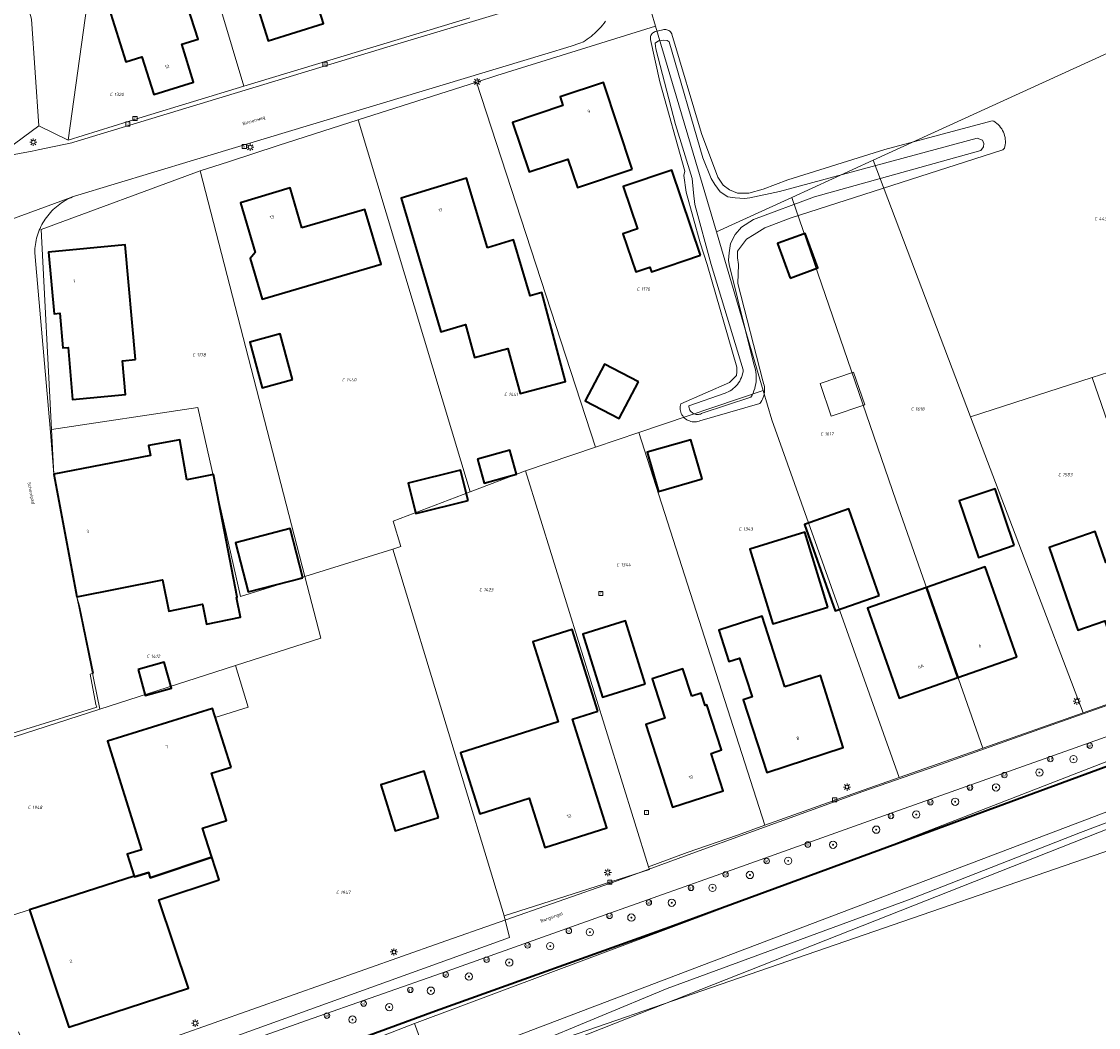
# Model space of a CAD drawing. Header units: metres. Extents: x 250001 to 257773, y 598992 to 609118.
# Tile 139 of 256: x 253015 to 253132, y 600416 to 600527. Entities that reach past the tile are written whole.
import ezdxf
from ezdxf.enums import TextEntityAlignment as Align
from ezdxf.lldxf.tags import DXFTag

# ---------------------------------------------------------------- set-up
doc = ezdxf.new("R2010")
doc.units = ezdxf.units.M
for name, color, linetype, lineweight in [('B-WE-GK-BESCHOEIING-G', 252, 'GK-BESCHOEIING', 35), ('B-WE-GR-BOOM-S', 252, 'Continuous', 25), ('B-WE-GR-FRUITTEELT-GV', 252, 'Continuous', 13), ('B-WE-GR-GROENVOORZIENING-GV', 252, 'Continuous', 18), ('B-WE-KG-GRENS_PERCEEL-G', 150, 'KG-PERCEEL', 18), ('B-WE-KG-GRENS_PERCEEL-S', 150, 'Continuous', 25), ('B-WE-KL-ET_LS_OV_LICHTMAST-S', 252, 'Continuous', 25), ('B-WE-OG-BEBOUWING-GV', 1, 'Continuous', 35), ('B-WE-OG-BEBOUWING-T18', 7, 'Continuous', 18), ('B-WE-OG-BEBOUWING_OVERBOUWING-GV', 1, 'Continuous', 18), ('B-WE-OG-TERREIN_ERF-GV', 7, 'Continuous', 18), ('B-WE-OG-TOPOGRAFIE-T18', 2, 'Continuous', 18), ('B-WE-OG-WATER-GV', 252, 'Continuous', 18), ('B-WE-OG-WATER_SLOOT-GV', 252, 'Continuous', 18), ('B-WE-RI-GWA_KOLK-S', 252, 'Continuous', 25), ('B-WE-RI-GWA_RIOOLPUT-S', 252, 'Continuous', 25), ('B-WE-VH-VERHARDING_GESLOTEN-GV', 252, 'Continuous', 18), ('B-WE-VH-VERHARDING_OPEN-GV', 252, 'Continuous', 18), ('B-WE-VW-AFSLUITPAAL-S', 252, 'Continuous', 25), ('X-XX-AL-REFERENTIE-G', 7, 'Continuous', 18)]:
    doc.layers.add(name, color=color, linetype=linetype, lineweight=lineweight)
doc.styles.add('NLCS-ISO', font='NLCS-ISO.ttf')
doc.styles.add('NLCS-ISO-ANNOTATIEF-T18', font='NLCS-ISO.ttf', dxfattribs={"height": 1.8})
doc.styles.get("Standard").update_dxf_attribs({"font": 'NLCS-ISO.ttf'})
doc.linetypes.add('GK-BESCHOEIING', pattern='A,30,-5,[1,NLCS.SHX,S=1,R=0,X=0,Y=0],-5', length=40)
tags = doc.linetypes.add('KG-PERCEEL', pattern='A,5.5,-2,["P",Standard,S=1.8,R=0,X=-0.5,Y=-0.9],-2,5.5,-2,[5,NLCS.SHX,S=0.75,R=0,X=0,Y=0],-2', length=19).pattern_tags.tags
tags[6] = DXFTag(74, 10)

# ---------------------------------------------------------------- blocks, each defined once
blk = doc.blocks.new('SKG-PERCEELNUMMER-SO')
at = {"style": 'NLCS-ISO', "oblique": 10, "flags": 1}
blk.add_attdef('GEMEENTECODE', text='', height=1.8, dxfattribs=at).set_placement((0, 2.55), align=Align.MIDDLE_CENTER)
at = {"style": 'NLCS-ISO', "oblique": 10}
blk.add_attdef('SECTIE', text='', height=1.8, dxfattribs=at).set_placement((-0.5, 0), align=Align.MIDDLE_RIGHT)
blk.add_attdef('PERCEELNUMMER', text='', height=1.8, dxfattribs=at).set_placement((0.5, 0), align=Align.MIDDLE_LEFT)
blk = doc.blocks.new('BS2021-132-Xref-KAD-20210617')
at = {"layer": 'B-WE-KG-GRENS_PERCEEL-G', "flags": 128}
for points in [[(253016.488, 600515.193), (253015.67, 600526.894), (253012.439, 600538.694)], [(253038.928, 600519.525), (253033.91, 600536.302)], [(253022.83, 600532.444), (253021.751, 600528.554), (253019.681, 600513.622)], [(253083.99, 600526.119), (253083.519, 600527.714), (253081.976, 600532.4)], [(253063.648, 600527.039), (253038.928, 600519.525)], [(253064.403, 600519.993), (253066.622, 600520.703), (253083.99, 600526.119)], [(253090.65, 600503.591), (253083.99, 600526.119)], [(253107.802, 600511.424), (253136.413, 600524.491)], [(253051.423, 600515.842), (253064.403, 600519.993)], [(253064.403, 600519.993), (253077.428, 600480.015)], [(253038.928, 600519.525), (253027.898, 600516.172), (253019.681, 600513.622)], [(253012.97, 600512.607), (253016.488, 600515.193)], [(253019.681, 600513.622), (253016.488, 600515.193)], [(253034.129, 600510.262), (253037.225, 600511.241), (253042.661, 600513.04), (253051.423, 600515.842)], [(253051.423, 600515.842), (253063.695, 600475.108)], [(253098.92, 600507.368), (253107.802, 600511.424)], [(253118.483, 600483.326), (253107.802, 600511.424)], [(253034.129, 600510.262), (253016.717, 600503.861), (253017.873, 600481.936)], [(253034.129, 600510.262), (253045.595, 600465.844)], [(253090.65, 600503.591), (253098.92, 600507.368)], [(253119.808, 600447.062), (253110.336, 600474.083), (253098.92, 600507.368)], [(253095.784, 600486.223), (253090.65, 600503.591)], [(253147.284, 600492.623), (253131.798, 600487.624)], [(253131.798, 600487.624), (253118.483, 600483.326)], [(253131.798, 600487.624), (253142.979, 600455.227)], [(253095.784, 600486.223), (253082.145, 600481.61)], [(253096.734, 600483.011), (253095.784, 600486.223)], [(253017.873, 600481.936), (253033.874, 600484.357), (253038.561, 600463.647), (253045.595, 600465.844)], [(253130.796, 600450.934), (253118.483, 600483.326)], [(253110.674, 600443.843), (253096.734, 600483.011)], [(253017.873, 600481.936), (253018.13, 600477.06), (253020.62, 600463.61)], [(253082.145, 600481.61), (253077.428, 600480.015)], [(253082.145, 600481.61), (253095.963, 600438.61)], [(253077.428, 600480.015), (253069.756, 600477.421)], [(253069.756, 600477.421), (253063.695, 600475.108)], [(253083.231, 600434.045), (253069.756, 600477.421)], [(253063.695, 600475.108), (253055.279, 600471.896)], [(253056.099, 600469.124), (253055.279, 600471.896)], [(253055.22, 600468.849), (253056.099, 600469.124)], [(253045.595, 600465.844), (253055.22, 600468.849)], [(253055.22, 600468.849), (253067.4, 600428.691)], [(253045.595, 600465.844), (253047.334, 600459.107), (253038.006, 600456.102)], [(253020.62, 600463.61), (253023.144, 600451.314)], [(253057.585, 600416.892), (253109.887, 600436.468), (253163.581, 600457.321)], [(253010.165, 600427.671), (253026.93, 600433.05), (253026.961, 600432.955), (253028.503, 600433.45), (253028.659, 600432.868), (253035.394, 600435.116), (253034.38, 600438.29), (253037.02, 600439.15), (253035.38, 600444.3), (253037.53, 600444.98), (253035.784, 600450.424), (253039.402, 600451.528), (253038.006, 600456.102)], [(253038.006, 600456.102), (253023.144, 600451.314)], [(253130.796, 600450.934), (253142.979, 600455.227)], [(253023.144, 600451.314), (253007.88, 600446.397), (253007.128, 600445.63), (253006.683, 600444.829), (253006.441, 600443.848), (253006.444, 600442.355)], [(253119.808, 600447.062), (253130.796, 600450.934)], [(253110.674, 600443.843), (253119.808, 600447.062)], [(253095.963, 600438.61), (253106.094, 600442.23), (253110.674, 600443.843)], [(253060.382, 600409.351), (253137.964, 600439.979), (253141.324, 600441.332)], [(253087.457, 600435.615), (253092.953, 600437.535), (253095.963, 600438.61)], [(253087.457, 600435.615), (253083.231, 600434.045)], [(253067.4, 600428.691), (253083.32, 600433.758), (253083.231, 600434.045)], [(253014.249, 600415.988), (253015.596, 600412.579), (253021.521, 600414.544), (253022.987, 600410.099), (253068.007, 600426.338), (253067.4, 600428.691)], [(253015.021, 600376.222), (253007.955, 600397.689), (253057.585, 600416.892)], [(253057.585, 600416.892), (253060.382, 600409.351)]]:
    blk.add_lwpolyline(points, dxfattribs=at)
at = {"layer": 'B-WE-KG-GRENS_PERCEEL-S', "xscale": 0.2, "yscale": 0.2, "zscale": 0.2}
for p, values in [((253024.642, 600518.636), {'PERCEELNUMMER': '1320', 'SECTIE': 'C'}), ((253132.422, 600505.025), {'PERCEELNUMMER': '443', 'SECTIE': 'C'}), ((253082.335, 600497.338), {'PERCEELNUMMER': '1176', 'SECTIE': 'C'}), ((253033.678, 600490.116), {'PERCEELNUMMER': '1178', 'SECTIE': 'C'}), ((253050.061, 600487.385), {'PERCEELNUMMER': '1440', 'SECTIE': 'C'}), ((253067.809, 600485.792), {'PERCEELNUMMER': '1441', 'SECTIE': 'C'}), ((253112.338, 600484.196), {'PERCEELNUMMER': '1618', 'SECTIE': 'C'}), ((253102.42, 600481.469), {'PERCEELNUMMER': '1617', 'SECTIE': 'C'}), ((253128.455, 600477.006), {'PERCEELNUMMER': '1583', 'SECTIE': 'C'}), ((253093.493, 600471.055), {'PERCEELNUMMER': '1343', 'SECTIE': 'C'}), ((253080.095, 600467.134), {'PERCEELNUMMER': '1344', 'SECTIE': 'C'}), ((253065.078, 600464.404), {'PERCEELNUMMER': '1423', 'SECTIE': 'C'}), ((253028.672, 600457.123), {'PERCEELNUMMER': '1412', 'SECTIE': 'C'}), ((253015.658, 600440.571), {'PERCEELNUMMER': '1948', 'SECTIE': 'C'}), ((253049.41, 600431.26), {'PERCEELNUMMER': '1947', 'SECTIE': 'C'})]:
    blk.add_blockref('SKG-PERCEELNUMMER-SO', p, dxfattribs=at).add_auto_attribs(values)
blk = doc.blocks.new('SKL-ET_OV_LICHTMAST-SO')
at = {"color": 0, "linetype": 'ByBlock', "lineweight": 18}
for points in [[(-1.25, 0), (-2, 0)], [(-1.41, 1.41), (-0.88, 0.88)], [(0, 2), (0, 1.25)], [(0.88, 0.88), (1.41, 1.41)], [(2, 0), (1.25, 0)], [(-1.41, -1.41), (-0.88, -0.88)], [(0, -1.25), (0, -2)], [(0.88, -0.88), (1.41, -1.41)]]:
    blk.add_lwpolyline(points, dxfattribs=at)
blk.add_circle((0, 0), 1, dxfattribs=at)
blk = doc.blocks.new('SVW-AFSLUITPAAL-SO')
at = {"lineweight": 18}
blk.add_circle((0, 0), 1.5, dxfattribs=at)
at = {"lineweight": 18, "style": 'NLCS-ISO'}
blk.add_text('af', height=1.8, dxfattribs=at).set_placement((0, 0), align=Align.MIDDLE_CENTER)
blk = doc.blocks.new('SRI-KOLK-SO')
at = {"color": 0, "linetype": 'ByBlock', "lineweight": 18}
blk.add_lwpolyline([(-1.125, -1.125), (1.125, -1.125), (1.125, 1.125), (-1.125, 1.125)], close=True, dxfattribs=at)
at = {"color": 0, "linetype": 'ByBlock', "lineweight": 18, "style": 'NLCS-ISO'}
blk.add_text('k', height=1.5, dxfattribs=at).set_placement((0, 0), align=Align.MIDDLE_CENTER)
blk = doc.blocks.new('SRI-PUT_INSPECTIEPUT_RIOOLPUT-SO')
at = {"color": 0, "linetype": 'ByBlock', "lineweight": 18}
blk.add_lwpolyline([(-1.12, -1.12), (1.12, -1.12), (1.12, 1.12), (-1.12, 1.12)], close=True, dxfattribs=at)
at = {"color": 0, "linetype": 'ByBlock', "lineweight": 18, "style": 'NLCS-ISO'}
blk.add_text('r', height=1.5, dxfattribs=at).set_placement((0, 0.28), align=Align.MIDDLE_CENTER)
blk = doc.blocks.new('SGR-BOOM_01-SO')
at = {"linetype": 'ByBlock', "lineweight": 18}
h = blk.add_hatch(color=0, dxfattribs=at)
h.dxf.hatch_style = 1
edge = h.paths.add_edge_path()
edge.add_arc((0, 0), 0.25, 0, 360)
at = {"color": 0, "linetype": 'ByBlock', "lineweight": 18}
for radius in [2, 0.25]:
    blk.add_circle((0, 0), radius, dxfattribs=at)
blk = doc.blocks.new('BS2021-132-Xref-BGT-GRIJS-20210617-aangepast')
at = {"layer": 'B-WE-GK-BESCHOEIING-G', "flags": 128}
blk.add_lwpolyline([(253025.767, 600402.835), (253026.1, 600403.109), (253027.829, 600405.06), (253029.5, 600407.209), (253044.179, 600412.53), (253059.91, 600418.299), (253085.559, 600427.489), (253113.279, 600437.66), (253119.69, 600440.05), (253160.692, 600455.104)], dxfattribs=at)
at = {"layer": 'B-WE-GR-FRUITTEELT-GV', "flags": 128}
blk.add_lwpolyline([(253150.192, 600397.492), (253136.13, 600436.727), (253062.944, 600411.468), (253097.38, 600326.249), (253113.376, 600332.275), (253154.059, 600347.592), (253184.233, 600358.573), (253186.112, 600359.642), (253187.895, 600362.818), (253190.841, 600370.721), (253186.97, 600380.717), (253178.22, 600403.577), (253176.836, 600407.24), (253175.665, 600406.811), (253176.129, 600405.564), (253171.768, 600403.943), (253171.296, 600405.213)], close=True, dxfattribs=at)
at = {"layer": 'B-WE-GR-GROENVOORZIENING-GV', "flags": 128}
for points in [[(253157.782, 600448.099), (253130.497, 600437.837), (253111.977, 600430.558), (253085.243, 600420.724), (253062.609, 600411.336), (253062.484, 600411.272), (253062.362, 600411.193), (253062.249, 600411.101), (253062.147, 600410.997), (253062.057, 600410.882), (253061.98, 600410.758), (253061.918, 600410.627), (253061.87, 600410.489), (253061.837, 600410.347), (253061.82, 600410.202), (253061.819, 600410.057), (253061.834, 600409.912), (253061.865, 600409.769), (253061.911, 600409.631), (253063.228, 600406.222), (253066.176, 600398.413), (253077.334, 600370.359), (253092.978, 600326.097)], [(253097.38, 600326.249), (253062.944, 600411.468), (253136.13, 600436.727)]]:
    blk.add_lwpolyline(points, dxfattribs=at)
at = {"layer": 'B-WE-OG-BEBOUWING-GV', "flags": 128}
for points in [[(253044.703, 600534.037), (253043.38, 600538.353), (253036.206, 600536.098), (253038.5, 600528.8), (253040.07, 600529.3), (253041.58, 600524.52), (253047.64, 600526.41), (253045.19, 600534.19)], [(253027.85, 600529.29), (253026.809, 600532.55), (253023.51, 600531.51), (253024.54, 600528.25), (253024.13, 600528.119), (253026, 600522.189), (253027.769, 600522.75), (253029.079, 600518.619), (253033.42, 600519.969), (253032.119, 600524.13), (253033.92, 600524.689), (253032.029, 600530.619)], [(253081.42, 600510.449), (253078.279, 600519.939), (253073.529, 600518.369), (253073.85, 600517.41), (253068.329, 600515.579), (253070.14, 600510.15), (253074.39, 600511.56), (253075.429, 600508.459)], [(253088.909, 600501.046), (253085.763, 600510.346), (253080.437, 600508.544), (253081.999, 600503.929), (253080.404, 600503.389), (253081.823, 600499.196), (253083.37, 600499.719), (253083.536, 600499.228)], [(253065.589, 600501.849), (253063.29, 600509.459), (253056.13, 600507.29), (253060.5, 600492.64), (253063.187, 600493.442), (253064.151, 600489.83), (253067.835, 600490.814), (253069.152, 600485.879), (253074.142, 600487.211), (253071.544, 600496.944), (253070.269, 600496.599), (253068.45, 600502.719)], [(253045.269, 600504.02), (253044, 600508.41), (253038.54, 600506.77), (253040.14, 600501.329), (253039.6, 600500.66), (253040.91, 600496.219), (253053.94, 600500.06), (253052.179, 600506.03)], [(253098.732, 600498.527), (253101.763, 600499.641), (253100.379, 600503.425), (253100.24, 600503.374), (253097.405, 600502.336), (253097.34, 600502.312)], [(253027.059, 600489.599), (253025.92, 600502.16), (253017.549, 600501.359), (253018.14, 600494.63), (253018.769, 600494.68), (253019.109, 600490.88), (253019.67, 600490.93), (253020.17, 600485.25), (253025.98, 600485.78), (253025.649, 600489.469)], [(253044.259, 600487.428), (253042.898, 600492.423), (253039.562, 600491.514), (253040.923, 600486.519)], [(253082.114, 600487.183), (253078.384, 600489.114), (253076.29, 600485.069), (253080.02, 600483.138)], [(253032.665, 600476.436), (253031.909, 600480.801), (253028.483, 600480.187), (253028.693, 600479.107), (253018.13, 600477.06), (253020.619, 600463.609), (253030.019, 600465.469), (253030.689, 600462.049), (253034.39, 600462.819), (253034.839, 600460.64), (253038.549, 600461.41), (253038.13, 600463.569), (253038.2, 600463.579), (253035.6, 600477.01)], [(253064.493, 600478.7), (253065.228, 600476.071), (253068.768, 600477.071), (253068.036, 600479.691)], [(253089.101, 600476.535), (253087.859, 600480.829), (253083.083, 600479.448), (253084.325, 600475.154)], [(253063.471, 600474.164), (253062.642, 600477.485), (253056.92, 600476.057), (253057.749, 600472.736)], [(253123.249, 600469.269), (253121.151, 600475.452), (253117.234, 600474.123), (253119.332, 600467.94)], [(253108.459, 600463.788), (253105.133, 600473.254), (253100.311, 600471.56), (253103.637, 600462.094)], [(253045.393, 600465.723), (253044.004, 600471.098), (253037.989, 600469.544), (253039.378, 600464.169)], [(253102.85, 600462.501), (253100.347, 600470.691), (253094.312, 600468.847), (253096.815, 600460.657)], [(253138.199, 600469.074), (253133.299, 600467.369), (253132.109, 600470.79), (253127.07, 600469.04), (253129.279, 600462.689), (253130.223, 600459.978), (253133.155, 600460.998), (253134.17, 600458.089), (253141.17, 600460.514)], [(253123.55, 600457.04), (253120.09, 600466.92), (253113.635, 600464.66), (253117.095, 600454.78)], [(253117.095, 600454.78), (253113.635, 600464.66), (253107.18, 600462.4), (253110.64, 600452.52)], [(253082.847, 600454.095), (253080.682, 600460.987), (253076.02, 600459.523), (253078.185, 600452.631)], [(253098.149, 600453.76), (253095.66, 600461.51), (253090.91, 600459.979), (253092.019, 600456.54), (253093.179, 600456.92), (253094.549, 600452.67), (253093.589, 600452.359), (253096.16, 600444.39), (253104.54, 600447.14), (253102.049, 600455.01)], [(253077.679, 600451.109), (253074.85, 600460.06), (253070.57, 600458.709), (253073.339, 600449.949), (253062.63, 600446.56), (253064.739, 600439.88), (253070.17, 600441.589), (253071.88, 600436.16), (253078.67, 600438.329), (253074.91, 600450.229)], [(253027.346, 600455.684), (253028.129, 600452.826), (253030.992, 600453.62), (253030.211, 600456.469)], [(253087.95, 600452.75), (253086.989, 600455.729), (253083.609, 600454.64), (253085, 600450.329), (253082.91, 600449.66), (253085.839, 600440.609), (253091.39, 600442.39), (253090.07, 600446.489), (253091.22, 600446.859), (253089.619, 600451.8), (253089.41, 600451.729), (253088.97, 600453.079)], [(253037.529, 600444.979), (253035.489, 600451.38), (253024.01, 600447.809), (253027.72, 600435.93), (253026.16, 600435.439), (253026.929, 600433.05), (253026.961, 600432.955), (253028.503, 600433.45), (253028.659, 600432.868), (253035.412, 600435.122), (253034.38, 600438.29), (253037.019, 600439.15), (253035.38, 600444.3)], [(253060.233, 600439.468), (253058.672, 600444.519), (253053.915, 600443.049), (253055.476, 600437.998)], [(253036.22, 600432.64), (253035.412, 600435.122), (253028.659, 600432.868), (253028.503, 600433.45), (253026.961, 600432.955), (253026.929, 600433.05), (253015.459, 600429.369), (253019.769, 600416.52), (253032.85, 600420.78), (253029.63, 600430.439)]]:
    blk.add_lwpolyline(points, close=True, dxfattribs=at)
at = {"layer": 'B-WE-OG-BEBOUWING_OVERBOUWING-GV', "flags": 128}
blk.add_lwpolyline([(253101.996, 600486.996), (253103.223, 600483.402), (253106.881, 600484.648), (253105.648, 600488.243)], close=True, dxfattribs=at)
at = {"layer": 'B-WE-OG-TERREIN_ERF-GV', "flags": 128}
for points in [[(252975.288, 600528.146), (252982.027, 600505.246), (252982.45, 600505.29), (252995.999, 600508.4), (253000, 600509.314), (253002.87, 600509.969), (253005.829, 600510.599), (253008.79, 600511.16), (253015.75, 600512.429), (253016.405, 600512.568), (253020.098, 600513.352), (253020.319, 600513.4), (253055.779, 600524.169), (253071.149, 600528.789)], [(253078.498, 600526.645), (253078.347, 600526.44), (253078.19, 600526.24), (253078.027, 600526.045), (253077.857, 600525.855), (253077.682, 600525.67), (253077.501, 600525.491), (253077.314, 600525.318), (253077.122, 600525.151), (253076.925, 600524.99), (253076.723, 600524.835), (253076.516, 600524.687), (253076.305, 600524.545), (253076.089, 600524.41), (253075.689, 600524.25), (253074.749, 600523.93), (253071.859, 600523.04), (253058.44, 600519), (253033.41, 600511.449), (253020.373, 600507.49), (253020.174, 600507.413), (253019.962, 600507.322), (253019.753, 600507.225), (253019.548, 600507.12), (253019.346, 600507.007), (253019.149, 600506.888), (253018.955, 600506.763), (253018.767, 600506.63), (253018.582, 600506.491), (253018.403, 600506.346), (253018.229, 600506.195), (253018.061, 600506.038), (253017.897, 600505.875), (253017.74, 600505.706), (253017.589, 600505.532), (253017.443, 600505.353), (253017.304, 600505.169), (253017.172, 600504.98), (253017.046, 600504.787), (253016.927, 600504.59), (253016.814, 600504.388), (253016.709, 600504.183), (253016.611, 600503.974), (253016.52, 600503.762), (253016.437, 600503.547), (253016.361, 600503.329), (253016.293, 600503.109), (253016.233, 600502.887), (253016.18, 600502.662), (253016.135, 600502.436), (253016.098, 600502.208), (253016.069, 600501.979), (253016.047, 600501.75), (253016.034, 600501.52), (253016.029, 600501.289), (253016.143, 600500), (253017.72, 600482.099), (253018.13, 600477.06), (253028.693, 600479.107), (253028.483, 600480.187), (253031.909, 600480.801), (253032.665, 600476.436), (253035.6, 600477.01), (253038.2, 600463.579), (253038.13, 600463.569), (253038.549, 600461.41), (253034.839, 600460.64), (253034.39, 600462.819), (253030.689, 600462.049), (253030.019, 600465.469), (253020.619, 600463.609), (253020.97, 600462.5), (253022.459, 600455.259), (253022.109, 600455.17), (253022.709, 600451.849), (253022.842, 600451.547), (253007.249, 600446.729)], [(253031.562, 600415.532), (253060.422, 600425.732), (253079.785, 600432.543), (253087.946, 600435.534), (253106.674, 600442.293), (253114.672, 600445.102), (253125.943, 600449.082), (253148.503, 600457.072)]]:
    blk.add_lwpolyline(points, dxfattribs=at)
for points in [[(253043.38, 600538.353), (253044.703, 600534.037), (253045.19, 600534.19), (253047.64, 600526.41), (253041.58, 600524.52), (253040.07, 600529.3), (253038.5, 600528.8), (253036.206, 600536.098)], [(253027.85, 600529.29), (253032.029, 600530.619), (253033.92, 600524.689), (253032.119, 600524.13), (253033.42, 600519.969), (253029.079, 600518.619), (253027.769, 600522.75), (253026, 600522.189), (253024.13, 600528.119), (253024.54, 600528.25), (253023.51, 600531.51), (253026.809, 600532.55)], [(253089.01, 600514.346), (253090.821, 600509.576), (253091.377, 600508.702), (253092.077, 600508.209), (253092.967, 600507.843), (253094.207, 600507.843), (253095.781, 600508.256), (253098.483, 600509.273), (253109.087, 600512.592), (253120.856, 600515.742), (253121.009, 600515.694), (253121.18, 600515.586), (253121.342, 600515.465), (253121.494, 600515.332), (253121.634, 600515.187), (253121.763, 600515.032), (253121.879, 600514.867), (253121.981, 600514.694), (253122.07, 600514.512), (253122.144, 600514.325), (253122.203, 600514.132), (253122.246, 600513.936), (253122.273, 600513.736), (253122.285, 600513.535), (253122.28, 600513.334), (253122.26, 600513.134), (253122.224, 600512.936), (253122.172, 600512.741), (253122, 600512.562), (253098.725, 600505.097), (253095.959, 600504.016), (253094.782, 600503.317), (253093.955, 600502.777), (253092.97, 600501.473), (253092.969, 600500.742), (253093.058, 600500), (253092.988, 600497.944), (253095.721, 600487.263), (253095.759, 600487.172), (253095.824, 600486.988), (253095.873, 600486.8), (253095.907, 600486.609), (253095.925, 600486.415), (253095.927, 600486.221), (253095.913, 600486.027), (253095.883, 600485.835), (253095.838, 600485.646), (253095.777, 600485.462), (253095.702, 600485.283), (253095.612, 600485.111), (253095.508, 600484.947), (253095.391, 600484.793), (253088.819, 600482.905), (253088.75, 600482.878), (253088.604, 600482.832), (253088.454, 600482.801), (253088.301, 600482.786), (253088.147, 600482.786), (253087.993, 600482.802), (253087.841, 600482.833), (253087.693, 600482.88), (253087.55, 600482.94), (253087.413, 600483.015), (253087.285, 600483.104), (253087.166, 600483.204), (253087.058, 600483.315), (253086.962, 600483.437), (253086.879, 600483.567), (253086.81, 600483.705), (253086.755, 600483.848), (253086.715, 600483.996), (253086.691, 600484.147), (253086.683, 600484.299), (253086.69, 600484.45), (253086.714, 600484.6), (253086.752, 600484.746), (253092.087, 600487.106), (253092.838, 600487.864), (253092.904, 600488.276), (253092.901, 600488.756), (253089.652, 600500), (253088.88, 600502.372), (253087.339, 600507.937), (253087.085, 600509.765), (253087.197, 600510.242), (253084.465, 600520.035), (253083.442, 600524.66), (253083.428, 600524.767), (253083.429, 600524.875), (253083.446, 600524.982), (253083.479, 600525.085), (253083.527, 600525.182), (253083.589, 600525.271), (253083.663, 600525.35), (253083.747, 600525.418), (253083.841, 600525.472), (253083.942, 600525.511), (253083.987, 600525.524), (253084.778, 600525.723), (253084.892, 600525.746), (253085.008, 600525.753), (253085.125, 600525.745), (253085.239, 600525.72), (253085.348, 600525.68), (253085.451, 600525.626), (253085.546, 600525.558), (253085.631, 600525.477), (253085.703, 600525.386), (253085.763, 600525.286), (253085.786, 600525.236)], [(253081.42, 600510.449), (253075.429, 600508.459), (253074.39, 600511.56), (253070.14, 600510.15), (253068.329, 600515.579), (253073.85, 600517.41), (253073.529, 600518.369), (253078.279, 600519.939)], [(253088.909, 600501.046), (253083.536, 600499.228), (253083.37, 600499.719), (253081.823, 600499.196), (253080.404, 600503.389), (253081.999, 600503.929), (253080.437, 600508.544), (253085.763, 600510.346)], [(253065.589, 600501.849), (253068.45, 600502.719), (253070.269, 600496.599), (253071.544, 600496.944), (253074.142, 600487.211), (253069.152, 600485.879), (253067.835, 600490.814), (253064.151, 600489.83), (253063.187, 600493.442), (253060.5, 600492.64), (253056.13, 600507.29), (253063.29, 600509.459)], [(253053.94, 600500.06), (253040.91, 600496.219), (253039.6, 600500.66), (253040.14, 600501.329), (253038.54, 600506.77), (253044, 600508.41), (253045.269, 600504.02), (253052.179, 600506.03)], [(253101.763, 600499.641), (253098.732, 600498.527), (253097.34, 600502.312), (253097.405, 600502.336), (253100.24, 600503.374), (253100.379, 600503.425)], [(253027.059, 600489.599), (253025.649, 600489.469), (253025.98, 600485.78), (253020.17, 600485.25), (253019.67, 600490.93), (253019.109, 600490.88), (253018.769, 600494.68), (253018.14, 600494.63), (253017.549, 600501.359), (253025.92, 600502.16)], [(253044.259, 600487.428), (253040.923, 600486.519), (253039.562, 600491.514), (253042.898, 600492.423)], [(253080.02, 600483.138), (253076.29, 600485.069), (253078.384, 600489.114), (253082.114, 600487.183)], [(253105.648, 600488.243), (253106.881, 600484.648), (253103.223, 600483.402), (253101.996, 600486.996)], [(253068.768, 600477.071), (253065.228, 600476.071), (253064.493, 600478.7), (253068.036, 600479.691)], [(253087.859, 600480.829), (253089.101, 600476.535), (253084.325, 600475.154), (253083.083, 600479.448)], [(253062.642, 600477.485), (253063.471, 600474.164), (253057.749, 600472.736), (253056.92, 600476.057)], [(253121.151, 600475.452), (253123.249, 600469.269), (253119.332, 600467.94), (253117.234, 600474.123)], [(253146.959, 600475.939), (253149.16, 600469.579), (253146.22, 600468.56), (253148.17, 600462.939), (253134.17, 600458.089), (253133.155, 600460.998), (253130.223, 600459.978), (253129.279, 600462.689), (253127.07, 600469.04), (253132.109, 600470.79), (253133.299, 600467.369), (253138.199, 600469.074), (253143.1, 600470.78), (253141.92, 600474.18)], [(253108.459, 600463.788), (253103.637, 600462.094), (253100.311, 600471.56), (253105.133, 600473.254)], [(253045.393, 600465.723), (253039.378, 600464.169), (253037.989, 600469.544), (253044.004, 600471.098)], [(253100.347, 600470.691), (253102.85, 600462.501), (253096.815, 600460.657), (253094.312, 600468.847)], [(253120.09, 600466.92), (253123.55, 600457.04), (253110.64, 600452.52), (253107.18, 600462.4)], [(253082.847, 600454.095), (253078.185, 600452.631), (253076.02, 600459.523), (253080.682, 600460.987)], [(253095.66, 600461.51), (253098.149, 600453.76), (253102.049, 600455.01), (253104.54, 600447.14), (253096.16, 600444.39), (253093.589, 600452.359), (253094.549, 600452.67), (253093.179, 600456.92), (253092.019, 600456.54), (253090.91, 600459.979)], [(253078.67, 600438.329), (253071.88, 600436.16), (253070.17, 600441.589), (253064.739, 600439.88), (253062.63, 600446.56), (253073.339, 600449.949), (253070.57, 600458.709), (253074.85, 600460.06), (253077.679, 600451.109), (253074.91, 600450.229)], [(253030.992, 600453.62), (253028.129, 600452.826), (253027.346, 600455.684), (253030.211, 600456.469)], [(253091.22, 600446.859), (253090.07, 600446.489), (253091.39, 600442.39), (253085.839, 600440.609), (253082.91, 600449.66), (253085, 600450.329), (253083.609, 600454.64), (253086.989, 600455.729), (253087.95, 600452.75), (253088.97, 600453.079), (253089.41, 600451.729), (253089.619, 600451.8)], [(253035.489, 600451.38), (253037.529, 600444.979), (253035.38, 600444.3), (253037.019, 600439.15), (253034.38, 600438.29), (253035.412, 600435.122), (253036.22, 600432.64), (253029.63, 600430.439), (253032.85, 600420.78), (253019.769, 600416.52), (253015.459, 600429.369), (253026.929, 600433.05), (253026.16, 600435.439), (253027.72, 600435.93), (253024.01, 600447.809)], [(253060.233, 600439.468), (253055.476, 600437.998), (253053.915, 600443.049), (253058.672, 600444.519)]]:
    blk.add_lwpolyline(points, close=True, dxfattribs=at)
at = {"layer": 'B-WE-OG-WATER-GV', "flags": 128}
for points in [[(253085.265, 600524.554), (253084.884, 600524.57), (253084.311, 600524.506), (253083.962, 600524.252), (253083.977, 600523.934), (253084.009, 600523.632), (253086.185, 600515.349), (253087.98, 600509.42), (253088.139, 600507.846), (253088.297, 600506.59), (253090.095, 600500), (253093.589, 600488.485), (253093.562, 600488.269), (253093.521, 600488.056), (253093.463, 600487.846), (253093.39, 600487.641), (253093.303, 600487.442), (253093.201, 600487.25), (253093.085, 600487.065), (253092.956, 600486.89), (253092.814, 600486.725), (253092.661, 600486.571), (253092.497, 600486.428), (253092.323, 600486.298), (253092.139, 600486.181), (253091.948, 600486.078), (253091.749, 600485.988), (253091.614, 600485.938), (253087.645, 600484.545), (253087.649, 600484.423), (253087.669, 600484.303), (253087.704, 600484.187), (253087.755, 600484.076), (253087.82, 600483.973), (253087.897, 600483.88), (253087.987, 600483.797), (253088.086, 600483.726), (253088.194, 600483.668), (253088.309, 600483.626), (253088.428, 600483.598), (253088.55, 600483.586), (253088.673, 600483.589), (253088.795, 600483.609), (253088.912, 600483.644), (253089.025, 600483.693), (253089.089, 600483.73), (253094.428, 600485.473), (253094.553, 600485.701), (253094.665, 600485.936), (253094.761, 600486.177), (253094.843, 600486.424), (253094.909, 600486.676), (253094.96, 600486.931), (253094.995, 600487.189), (253095.014, 600487.448), (253095.017, 600487.708), (253095.005, 600487.968), (253094.976, 600488.226), (253094.931, 600488.483), (253094.871, 600488.736), (253094.795, 600488.985), (253094.751, 600489.109), (253092.047, 600500), (253091.977, 600500.501), (253092.057, 600501.295), (253092.2, 600502.297), (253092.709, 600503.298), (253093.393, 600504.093), (253094.697, 600504.951), (253101.374, 600507.413), (253119.609, 600512.512), (253119.886, 600512.909), (253119.931, 600513.253), (253119.772, 600513.633), (253119.206, 600513.854), (253097.549, 600508.018), (253094.322, 600507.304), (253093.734, 600507.256), (253092.701, 600507.304), (253091.89, 600507.431), (253091.063, 600507.956), (253090.475, 600508.767), (253090.094, 600509.419), (253089.173, 600511.708), (253085.488, 600524.395)], [(253089.049, 600423.239), (253158.389, 600449.56), (253162.213, 600449.359), (253168.839, 600430.939), (253192.054, 600370.649), (253187.472, 600358.449), (253166.931, 600351.375), (253093.58, 600323.736), (253093.302, 600324.555), (253060.539, 600408.78), (253060.38, 600410.869), (253060.82, 600411.9), (253061.63, 600412.599), (253064.39, 600413.859)]]:
    blk.add_lwpolyline(points, close=True, dxfattribs=at)
blk.add_lwpolyline([(253160.692, 600455.104), (253119.69, 600440.05), (253113.279, 600437.66), (253085.559, 600427.489), (253059.91, 600418.299), (253044.179, 600412.53), (253029.5, 600407.209), (253027.829, 600405.06), (253026.1, 600403.109), (253025.767, 600402.835), (253023.624, 600401.066), (253022.319, 600399.989), (253020.009, 600400.67), (253018.539, 600401.26), (253016.119, 600402.39), (253008.609, 600399.609)], dxfattribs=at)
at = {"layer": 'B-WE-OG-WATER_SLOOT-GV', "flags": 128}
for points in [[(253085.125, 600525.745), (253085.008, 600525.753), (253084.892, 600525.746), (253084.778, 600525.723), (253083.987, 600525.524), (253083.942, 600525.511), (253083.841, 600525.472), (253083.747, 600525.418), (253083.663, 600525.35), (253083.589, 600525.271), (253083.527, 600525.182), (253083.479, 600525.085), (253083.446, 600524.982), (253083.429, 600524.875), (253083.428, 600524.767), (253083.442, 600524.66), (253084.465, 600520.035), (253087.197, 600510.242), (253087.085, 600509.765), (253087.339, 600507.937), (253088.88, 600502.372), (253089.652, 600500), (253092.901, 600488.756), (253092.904, 600488.276), (253092.838, 600487.864), (253092.087, 600487.106), (253086.752, 600484.746), (253086.714, 600484.6), (253086.69, 600484.45), (253086.683, 600484.299), (253086.691, 600484.147), (253086.715, 600483.996), (253086.755, 600483.848), (253086.81, 600483.705), (253086.879, 600483.567), (253086.962, 600483.437), (253087.058, 600483.315), (253087.166, 600483.204), (253087.285, 600483.104), (253087.413, 600483.015), (253087.55, 600482.94), (253087.693, 600482.88), (253087.841, 600482.833), (253087.993, 600482.802), (253088.147, 600482.786), (253088.301, 600482.786), (253088.454, 600482.801), (253088.604, 600482.832), (253088.75, 600482.878), (253088.819, 600482.905), (253095.391, 600484.793), (253095.508, 600484.947), (253095.612, 600485.111), (253095.702, 600485.283), (253095.777, 600485.462), (253095.838, 600485.646), (253095.883, 600485.835), (253095.913, 600486.027), (253095.927, 600486.221), (253095.925, 600486.415), (253095.907, 600486.609), (253095.873, 600486.8), (253095.824, 600486.988), (253095.759, 600487.172), (253095.721, 600487.263), (253092.988, 600497.944), (253093.058, 600500), (253092.969, 600500.742), (253092.97, 600501.473), (253093.955, 600502.777), (253094.782, 600503.317), (253095.959, 600504.016), (253098.725, 600505.097), (253122, 600512.562), (253122.172, 600512.741), (253122.224, 600512.936), (253122.26, 600513.134), (253122.28, 600513.334), (253122.285, 600513.535), (253122.273, 600513.736), (253122.246, 600513.936), (253122.203, 600514.132), (253122.144, 600514.325), (253122.07, 600514.512), (253121.981, 600514.694), (253121.879, 600514.867), (253121.763, 600515.032), (253121.634, 600515.187), (253121.494, 600515.332), (253121.342, 600515.465), (253121.18, 600515.586), (253121.009, 600515.694), (253120.856, 600515.742), (253109.087, 600512.592), (253098.483, 600509.273), (253095.781, 600508.256), (253094.207, 600507.843), (253092.967, 600507.843), (253092.077, 600508.209), (253091.377, 600508.702), (253090.821, 600509.576), (253089.01, 600514.346), (253085.786, 600525.236), (253085.763, 600525.286), (253085.703, 600525.386), (253085.631, 600525.477), (253085.546, 600525.558), (253085.451, 600525.626), (253085.348, 600525.68), (253085.239, 600525.72)], [(253084.311, 600524.506), (253084.884, 600524.57), (253085.265, 600524.554), (253085.488, 600524.395), (253089.173, 600511.708), (253090.094, 600509.419), (253090.475, 600508.767), (253091.063, 600507.956), (253091.89, 600507.431), (253092.701, 600507.304), (253093.734, 600507.256), (253094.322, 600507.304), (253097.549, 600508.018), (253119.206, 600513.854), (253119.772, 600513.633), (253119.931, 600513.253), (253119.886, 600512.909), (253119.609, 600512.512), (253101.374, 600507.413), (253094.697, 600504.951), (253093.393, 600504.093), (253092.709, 600503.298), (253092.2, 600502.297), (253092.057, 600501.295), (253091.977, 600500.501), (253092.047, 600500), (253094.751, 600489.109), (253094.795, 600488.985), (253094.871, 600488.736), (253094.931, 600488.483), (253094.976, 600488.226), (253095.005, 600487.968), (253095.017, 600487.708), (253095.014, 600487.448), (253094.995, 600487.189), (253094.96, 600486.931), (253094.909, 600486.676), (253094.843, 600486.424), (253094.761, 600486.177), (253094.665, 600485.936), (253094.553, 600485.701), (253094.428, 600485.473), (253089.089, 600483.73), (253089.025, 600483.693), (253088.912, 600483.644), (253088.795, 600483.609), (253088.673, 600483.589), (253088.55, 600483.586), (253088.428, 600483.598), (253088.309, 600483.626), (253088.194, 600483.668), (253088.086, 600483.726), (253087.987, 600483.797), (253087.897, 600483.88), (253087.82, 600483.973), (253087.755, 600484.076), (253087.704, 600484.187), (253087.669, 600484.303), (253087.649, 600484.423), (253087.645, 600484.545), (253091.614, 600485.938), (253091.749, 600485.988), (253091.948, 600486.078), (253092.139, 600486.181), (253092.323, 600486.298), (253092.497, 600486.428), (253092.661, 600486.571), (253092.814, 600486.725), (253092.956, 600486.89), (253093.085, 600487.065), (253093.201, 600487.25), (253093.303, 600487.442), (253093.39, 600487.641), (253093.463, 600487.846), (253093.521, 600488.056), (253093.562, 600488.269), (253093.589, 600488.485), (253090.095, 600500), (253088.297, 600506.59), (253088.139, 600507.846), (253087.98, 600509.42), (253086.185, 600515.349), (253084.009, 600523.632), (253083.977, 600523.934), (253083.962, 600524.252)], [(253162.213, 600449.359), (253158.389, 600449.56), (253089.049, 600423.239), (253064.39, 600413.859), (253061.63, 600412.599), (253060.82, 600411.9), (253060.38, 600410.869), (253060.539, 600408.78), (253093.302, 600324.555), (253093.58, 600323.736), (253166.931, 600351.375), (253187.472, 600358.449), (253192.054, 600370.649), (253168.839, 600430.939)]]:
    blk.add_lwpolyline(points, close=True, dxfattribs=at)
for points in [[(253140.63, 600450.88), (253119.749, 600443.489), (253107.799, 600439.25), (253092.88, 600433.93), (253078.489, 600428.81), (253061.17, 600422.63), (253045.769, 600417.229), (253032.73, 600412.589), (253023.288, 600409.304), (253020.889, 600408.469), (253020.959, 600406.719), (253022.096, 600405.79), (253020.39, 600403.67), (253017.17, 600404.21), (253013.929, 600403.51)], [(253008.609, 600399.609), (253016.119, 600402.39), (253018.539, 600401.26), (253020.009, 600400.67), (253022.319, 600399.989), (253023.624, 600401.066), (253025.767, 600402.835), (253026.1, 600403.109), (253027.829, 600405.06), (253029.5, 600407.209), (253044.179, 600412.53), (253059.91, 600418.299), (253085.559, 600427.489), (253113.279, 600437.66), (253119.69, 600440.05), (253160.692, 600455.104)], [(253092.978, 600326.097), (253077.334, 600370.359), (253066.176, 600398.413), (253063.228, 600406.222), (253061.911, 600409.631), (253061.865, 600409.769), (253061.834, 600409.912), (253061.819, 600410.057), (253061.82, 600410.202), (253061.837, 600410.347), (253061.87, 600410.489), (253061.918, 600410.627), (253061.98, 600410.758), (253062.057, 600410.882), (253062.147, 600410.997), (253062.249, 600411.101), (253062.362, 600411.193), (253062.484, 600411.272), (253062.609, 600411.336), (253085.243, 600420.724), (253111.977, 600430.558), (253130.497, 600437.837), (253157.782, 600448.099)]]:
    blk.add_lwpolyline(points, dxfattribs=at)
at = {"layer": 'B-WE-VH-VERHARDING_GESLOTEN-GV', "flags": 128}
for points in [[(253071.149, 600528.789), (253055.779, 600524.169), (253020.319, 600513.4), (253020.098, 600513.352), (253016.405, 600512.568), (253015.75, 600512.429), (253008.79, 600511.16)], [(253011.29, 600504.18), (253020.373, 600507.49), (253033.41, 600511.449), (253058.44, 600519), (253071.859, 600523.04), (253074.749, 600523.93), (253075.689, 600524.25), (253076.089, 600524.41), (253076.305, 600524.545), (253076.516, 600524.687), (253076.723, 600524.835), (253076.925, 600524.99), (253077.122, 600525.151), (253077.314, 600525.318), (253077.501, 600525.491), (253077.682, 600525.67), (253077.857, 600525.855), (253078.027, 600526.045), (253078.19, 600526.24), (253078.347, 600526.44), (253078.498, 600526.645)], [(253007.249, 600446.729), (253022.842, 600451.547), (253022.709, 600451.849), (253022.109, 600455.17), (253022.459, 600455.259), (253020.97, 600462.5), (253020.619, 600463.609), (253018.13, 600477.06), (253017.72, 600482.099), (253016.143, 600500), (253016.029, 600501.289), (253016.034, 600501.52), (253016.047, 600501.75), (253016.069, 600501.979), (253016.098, 600502.208), (253016.135, 600502.436), (253016.18, 600502.662), (253016.233, 600502.887), (253016.293, 600503.109), (253016.361, 600503.329), (253016.437, 600503.547), (253016.52, 600503.762), (253016.611, 600503.974), (253016.709, 600504.183), (253016.814, 600504.388), (253016.927, 600504.59), (253017.046, 600504.787), (253017.172, 600504.98), (253017.304, 600505.169), (253017.443, 600505.353), (253017.589, 600505.532), (253017.74, 600505.706), (253017.897, 600505.875), (253018.061, 600506.038), (253018.229, 600506.195), (253018.403, 600506.346), (253018.582, 600506.491), (253018.767, 600506.63), (253018.955, 600506.763), (253019.149, 600506.888), (253019.346, 600507.007), (253019.548, 600507.12), (253019.753, 600507.225), (253019.962, 600507.322), (253020.174, 600507.413), (253020.373, 600507.49), (253011.29, 600504.18)]]:
    blk.add_lwpolyline(points, dxfattribs=at)
at = {"layer": 'B-WE-VH-VERHARDING_OPEN-GV', "flags": 128}
blk.add_lwpolyline([(253148.503, 600457.072), (253125.943, 600449.082), (253114.672, 600445.102), (253106.674, 600442.293), (253087.946, 600435.534), (253079.785, 600432.543), (253060.422, 600425.732), (253031.562, 600415.532), (253023.222, 600412.602), (253022.869, 600412.492), (253022.512, 600412.396), (253022.207, 600412.329), (253023.288, 600409.304), (253032.73, 600412.589), (253045.769, 600417.229), (253061.17, 600422.63), (253078.489, 600428.81), (253092.88, 600433.93), (253107.799, 600439.25), (253119.749, 600443.489), (253140.63, 600450.88)], dxfattribs=at)
at = {"layer": 'B-WE-GR-BOOM-S', "xscale": 0.2, "yscale": 0.2, "zscale": 0.2}
for p in [(253129.74, 600445.85), (253126.01, 600444.39), (253121.26, 600442.76), (253116.79, 600441.19), (253112.53, 600439.79), (253108.15, 600438.13), (253103.42, 600436.48), (253098.51, 600434.72), (253094.32, 600433.17), (253090.23, 600431.77), (253085.76, 600430.13), (253081.34, 600428.5), (253076.8, 600426.91), (253072.46, 600425.37), (253067.98, 600423.58), (253063.56, 600422.04), (253059.39, 600420.5), (253054.84, 600418.7), (253050.81, 600417.33)]:
    blk.add_blockref('SGR-BOOM_01-SO', p, dxfattribs=at)
at = {"layer": 'B-WE-KL-ET_LS_OV_LICHTMAST-S', "xscale": 0.2, "yscale": 0.2, "zscale": 0.2}
for p in [(253064.446, 600520.025), (253015.873, 600513.417), (253039.614, 600512.85), (253130.111, 600452.203), (253104.948, 600442.799), (253078.75, 600433.441), (253055.354, 600424.736), (253033.602, 600416.942)]:
    blk.add_blockref('SKL-ET_OV_LICHTMAST-SO', p, dxfattribs=at)
at = {"layer": 'B-WE-RI-GWA_KOLK-S', "xscale": 0.2, "yscale": 0.2, "zscale": 0.2}
for p in [(253047.8, 600521.96), (253026.23, 600515.4), (253038.97, 600512.94), (253103.6, 600441.39), (253078.976, 600432.37)]:
    blk.add_blockref('SRI-KOLK-SO', p, dxfattribs=at)
at = {"layer": 'B-WE-RI-GWA_RIOOLPUT-S', "xscale": 0.2, "yscale": 0.2, "zscale": 0.2}
for p in [(253027, 600516), (253078, 600464), (253083, 600440)]:
    blk.add_blockref('SRI-PUT_INSPECTIEPUT_RIOOLPUT-SO', p, dxfattribs=at)
at = {"layer": 'B-WE-VW-AFSLUITPAAL-S', "xscale": 0.2, "yscale": 0.2, "zscale": 0.2}
for p in [(253131.527, 600447.332), (253127.205, 600445.857), (253122.185, 600444.102), (253118.41, 600442.742), (253114.079, 600441.134), (253109.762, 600439.633), (253100.662, 600436.504), (253096.16, 600434.699), (253091.652, 600433.226), (253087.864, 600431.757), (253083.26, 600430.156), (253078.946, 600428.691), (253074.497, 600427.051), (253069.975, 600425.451), (253065.488, 600423.883), (253061.021, 600422.249), (253057.15, 600420.588), (253052.036, 600419.094), (253048.014, 600417.767)]:
    blk.add_blockref('SVW-AFSLUITPAAL-SO', p, dxfattribs=at)
at = {"layer": 'B-WE-OG-BEBOUWING-T18', "style": 'NLCS-ISO-ANNOTATIEF-T18'}
for s, rotation, p in [('12', 17.3, (253030.507, 600521.681)), ('9', 18.3, (253076.689, 600516.78)), ('11', 16.8, (253060.435, 600505.982)), ('13', 16.7, (253041.989, 600505.196)), ('1', 5, (253020.335, 600498.213)), ('3', 10.5, (253021.833, 600470.789)), ('6', 19.3, (253119.496, 600458.27)), ('6A', 19.3, (253113.041, 600456.01)), ('8', 18.2, (253099.57, 600448.14)), ('7', 17.3, (253030.492, 600447.207)), ('10', 17.8, (253087.851, 600443.88)), ('12', 17.7, (253074.514, 600439.626)), ('2', 18.6, (253019.984, 600423.74))]:
    blk.add_text(s, height=0.36, rotation=rotation, dxfattribs=at).set_placement(p, align=Align.MIDDLE)
at = {"layer": 'B-WE-OG-TOPOGRAFIE-T18', "style": 'NLCS-ISO-ANNOTATIEF-T18'}
for s, rotation, p in [('Binnenweg', 16.8, (253040.023, 600515.738)), ('Schoolpad', 281, (253015.596, 600474.973)), ('Borgsingel', 19.5, (253072.632, 600428.505))]:
    blk.add_text(s, height=0.36, rotation=rotation, dxfattribs=at).set_placement(p, align=Align.MIDDLE)

msp = doc.modelspace()

# ---------------------------------------------------------------- block references
at = {"layer": 'X-XX-AL-REFERENTIE-G'}
for name in ['BS2021-132-Xref-BGT-GRIJS-20210617-aangepast', 'BS2021-132-Xref-KAD-20210617']:
    msp.add_blockref(name, (0, 0), dxfattribs=at)

doc.saveas('drawing.dxf')
